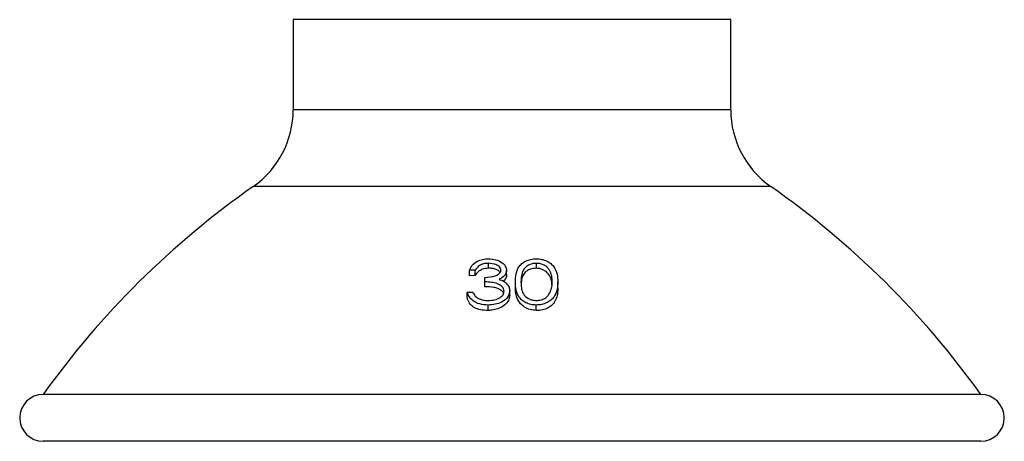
# Model space of a CAD drawing. Header units: millimetres. Extents: x 87 to 118.5, y 140.1 to 153.6.
import ezdxf

# ---------------------------------------------------------------- set-up
doc = ezdxf.new("R2010")
doc.units = ezdxf.units.MM

msp = doc.modelspace()

# ---------------------------------------------------------------- linework, layer by layer
at = {"color": 7, "linetype": 'Continuous', "lineweight": 25}
for p, q in [((95.791, 153.594), (95.791, 150.707)), ((109.791, 153.594), (95.791, 153.594)), ((109.791, 150.707), (109.791, 153.594)), ((109.791, 150.707), (95.791, 150.707)), ((111.071, 148.249), (94.512, 148.249)), ((101.617, 145.577), (101.437, 145.577)), ((101.437, 145.394), (101.437, 145.577)), ((101.617, 145.404), (101.617, 145.577)), ((102.035, 145.634), (102.035, 145.793)), ((102.617, 145.428), (102.617, 145.572)), ((103.573, 145.633), (103.573, 145.793)), ((101.617, 145.404), (101.437, 145.394)), ((101.924, 145.198), (101.924, 145.342)), ((101.924, 145.039), (101.924, 145.198)), ((102.719, 144.765), (102.719, 144.912)), ((102.899, 145.054), (102.899, 145.197)), ((104.258, 145.01), (104.258, 145.197)), ((101.36, 144.683), (101.36, 144.873)), ((101.36, 144.873), (101.54, 144.873)), ((102.027, 144.284), (102.027, 144.458)), ((103.567, 144.283), (103.567, 144.458)), ((117.791, 141.594), (87.791, 141.594)), ((117.791, 140.094), (87.791, 140.094))]:
    msp.add_line(p, q, dxfattribs=at)
for centre, radius, start, end in [((92.791, 150.707), 3, 304.9971, 0), ((112.791, 150.707), 3, 180, 235.0029), ((110.571, 125.312), 28, 124.9971, 144.445), ((95.012, 125.312), 28, 35.555, 55.0029), ((87.791, 140.844), 0.75, 90, 270), ((117.791, 140.844), 0.75, 270, 90)]:
    msp.add_arc(centre, radius, start, end, dxfattribs=at)
for points, knots in [([(101.437, 145.577), (101.46, 145.631), (101.506, 145.739), (101.659, 145.859), (101.844, 145.927), (101.97, 145.934), (102.032, 145.938)], [0, 0, 0, 0, 0.2802877, 0.5596797, 0.7797465, 1, 1, 1, 1]), ([(102.032, 145.938), (102.113, 145.931), (102.275, 145.919), (102.469, 145.829), (102.592, 145.706), (102.608, 145.617), (102.617, 145.572)], [0, 0, 0, 0, 0.280085, 0.559868, 0.780099, 1, 1, 1, 1]), ([(102.899, 145.197), (102.901, 145.279), (102.907, 145.443), (102.978, 145.646), (103.103, 145.787), (103.232, 145.871), (103.392, 145.927), (103.509, 145.934), (103.567, 145.938)], [0, 0, 0, 0, 0.250527, 0.500166, 0.625277, 0.750202, 0.875108, 1, 1, 1, 1]), ([(103.567, 145.938), (103.626, 145.934), (103.744, 145.928), (103.905, 145.872), (104.037, 145.788), (104.165, 145.647), (104.248, 145.445), (104.255, 145.28), (104.258, 145.197)], [0, 0, 0, 0, 0.124924, 0.24985, 0.374826, 0.499937, 0.749544, 1, 1, 1, 1]), ([(102.035, 145.793), (101.983, 145.79), (101.879, 145.784), (101.714, 145.714), (101.653, 145.629), (101.617, 145.577)], [0, 0, 0, 0, 0.280636, 0.5603644, 1, 1, 1, 1]), ([(102.035, 145.634), (101.97, 145.627), (101.864, 145.617), (101.73, 145.546), (101.66, 145.473), (101.627, 145.421), (101.617, 145.404)], [0, 0, 0, 0, 0.344368, 0.5678, 0.861624, 1, 1, 1, 1]), ([(101.924, 145.342), (102.037, 145.349), (102.207, 145.36), (102.372, 145.443), (102.429, 145.513), (102.434, 145.553), (102.437, 145.572)], [0, 0, 0, 0, 0.499396, 0.749029, 0.874536, 1, 1, 1, 1]), ([(102.437, 145.572), (102.427, 145.609), (102.407, 145.683), (102.254, 145.774), (102.118, 145.786), (102.035, 145.793)], [0, 0, 0, 0, 0.27886, 0.560054, 1, 1, 1, 1]), ([(102.412, 145.5), (102.401, 145.514), (102.371, 145.554), (102.285, 145.6), (102.166, 145.633), (102.079, 145.633), (102.035, 145.634)], [0, 0, 0, 0, 0.156797, 0.431664, 0.708592, 1, 1, 1, 1]), ([(102.617, 145.572), (102.613, 145.539), (102.607, 145.474), (102.535, 145.366), (102.441, 145.314), (102.383, 145.282)], [0, 0, 0, 0, 0.280508, 0.560792, 1, 1, 1, 1]), ([(103.573, 145.793), (103.528, 145.79), (103.436, 145.783), (103.314, 145.734), (103.217, 145.665), (103.128, 145.551), (103.084, 145.391), (103.08, 145.262), (103.078, 145.198)], [0, 0, 0, 0, 0.124872, 0.249853, 0.374732, 0.499807, 0.749509, 1, 1, 1, 1]), ([(103.573, 145.633), (103.522, 145.63), (103.418, 145.625), (103.284, 145.568), (103.173, 145.474), (103.09, 145.317), (103.087, 145.185), (103.085, 145.105)], [0, 0, 0, 0, 0.151659, 0.303952, 0.455798, 0.669899, 1, 1, 1, 1]), ([(104.078, 145.198), (104.076, 145.262), (104.071, 145.391), (104.014, 145.549), (103.928, 145.663), (103.832, 145.734), (103.711, 145.783), (103.619, 145.79), (103.573, 145.793)], [0, 0, 0, 0, 0.250389, 0.500245, 0.625345, 0.750193, 0.875169, 1, 1, 1, 1]), ([(104.071, 145.108), (104.069, 145.136), (104.065, 145.222), (104.021, 145.365), (103.923, 145.506), (103.778, 145.593), (103.663, 145.627), (103.593, 145.632), (103.573, 145.633)], [0, 0, 0, 0, 0.124646, 0.374785, 0.630032, 0.784442, 0.939184, 1, 1, 1, 1]), ([(102.383, 145.282), (102.43, 145.265), (102.513, 145.234), (102.573, 145.184), (102.6, 145.162)], [0, 0, 0, 0, 0.559838, 1, 1, 1, 1]), ([(102.617, 145.428), (102.616, 145.408), (102.613, 145.368), (102.591, 145.31), (102.559, 145.261), (102.529, 145.234), (102.517, 145.224)], [0, 0, 0, 0, 0.2693199, 0.5453637, 0.8156581, 1, 1, 1, 1]), ([(102.54, 144.9), (102.537, 144.925), (102.531, 144.974), (102.469, 145.063), (102.337, 145.15), (102.132, 145.188), (101.994, 145.194), (101.924, 145.198)], [0, 0, 0, 0, 0.125236, 0.250515, 0.499248, 0.749046, 1, 1, 1, 1]), ([(102.519, 144.831), (102.517, 144.836), (102.509, 144.872), (102.447, 144.929), (102.344, 144.992), (102.164, 145.037), (102.021, 145.038), (101.924, 145.039)], [0, 0, 0, 0, 0.027996, 0.214457, 0.402183, 0.597944, 1, 1, 1, 1]), ([(102.719, 144.912), (102.705, 144.843), (102.676, 144.705), (102.488, 144.553), (102.26, 144.47), (102.105, 144.462), (102.027, 144.458)], [0, 0, 0, 0, 0.279308, 0.558806, 0.779295, 1, 1, 1, 1]), ([(102.03, 144.602), (102.1, 144.606), (102.238, 144.612), (102.406, 144.685), (102.52, 144.785), (102.533, 144.862), (102.54, 144.9)], [0, 0, 0, 0, 0.280599, 0.560151, 0.780303, 1, 1, 1, 1]), ([(102.6, 145.162), (102.638, 145.119), (102.707, 145.042), (102.715, 144.952), (102.719, 144.912)], [0, 0, 0, 0, 0.559419, 1, 1, 1, 1]), ([(103.567, 144.458), (103.509, 144.461), (103.392, 144.468), (103.233, 144.524), (103.103, 144.608), (102.98, 144.749), (102.907, 144.951), (102.901, 145.115), (102.899, 145.197)], [0, 0, 0, 0, 0.124911, 0.249811, 0.374726, 0.499856, 0.749486, 1, 1, 1, 1]), ([(103.567, 144.283), (103.499, 144.29), (103.363, 144.303), (103.187, 144.384), (103.036, 144.516), (102.942, 144.685), (102.903, 144.875), (102.9, 144.994), (102.899, 145.054)], [0, 0, 0, 0, 0.1450717, 0.2909848, 0.4285997, 0.6392525, 0.8193257, 1, 1, 1, 1]), ([(103.078, 145.198), (103.08, 145.133), (103.084, 145.005), (103.136, 144.814), (103.274, 144.677), (103.436, 144.613), (103.528, 144.606), (103.573, 144.602)], [0, 0, 0, 0, 0.251088, 0.501373, 0.749626, 0.874876, 1, 1, 1, 1]), ([(104.258, 145.197), (104.255, 145.115), (104.248, 144.949), (104.165, 144.747), (104.037, 144.607), (103.905, 144.524), (103.744, 144.468), (103.626, 144.461), (103.567, 144.458)], [0, 0, 0, 0, 0.2504653, 0.5000649, 0.6251556, 0.7501434, 0.8750763, 1, 1, 1, 1]), ([(104.258, 145.01), (104.255, 144.944), (104.251, 144.813), (104.201, 144.628), (104.093, 144.464), (103.927, 144.344), (103.737, 144.286), (103.615, 144.284), (103.567, 144.283)], [0, 0, 0, 0, 0.197123, 0.393095, 0.565594, 0.739598, 0.898179, 1, 1, 1, 1]), ([(104.002, 144.844), (104.028, 144.909), (104.073, 145.025), (104.077, 145.145), (104.078, 145.198)], [0, 0, 0, 0, 0.5595988, 1, 1, 1, 1]), ([(102.027, 144.458), (101.935, 144.464), (101.752, 144.475), (101.536, 144.583), (101.41, 144.725), (101.377, 144.824), (101.36, 144.873)], [0, 0, 0, 0, 0.279876, 0.559011, 0.77927, 1, 1, 1, 1]), ([(102.027, 144.284), (101.943, 144.286), (101.79, 144.289), (101.594, 144.362), (101.446, 144.48), (101.384, 144.597), (101.364, 144.671), (101.36, 144.683)], [0, 0, 0, 0, 0.258598, 0.466507, 0.67448, 0.945831, 1, 1, 1, 1]), ([(101.54, 144.873), (101.558, 144.832), (101.591, 144.759), (101.664, 144.703), (101.696, 144.679)], [0, 0, 0, 0, 0.560694, 1, 1, 1, 1]), ([(101.696, 144.679), (101.754, 144.653), (101.857, 144.608), (101.977, 144.604), (102.03, 144.602)], [0, 0, 0, 0, 0.558702, 1, 1, 1, 1]), ([(102.719, 144.765), (102.711, 144.711), (102.694, 144.601), (102.571, 144.456), (102.395, 144.351), (102.205, 144.295), (102.081, 144.287), (102.027, 144.284)], [0, 0, 0, 0, 0.215056, 0.430907, 0.647194, 0.846587, 1, 1, 1, 1]), ([(103.573, 144.602), (103.628, 144.607), (103.737, 144.617), (103.906, 144.697), (103.966, 144.788), (104.002, 144.844)], [0, 0, 0, 0, 0.280213, 0.560806, 1, 1, 1, 1])]:
    msp.add_open_spline(points, degree=3, knots=knots, dxfattribs=at)

doc.saveas('drawing.dxf')
